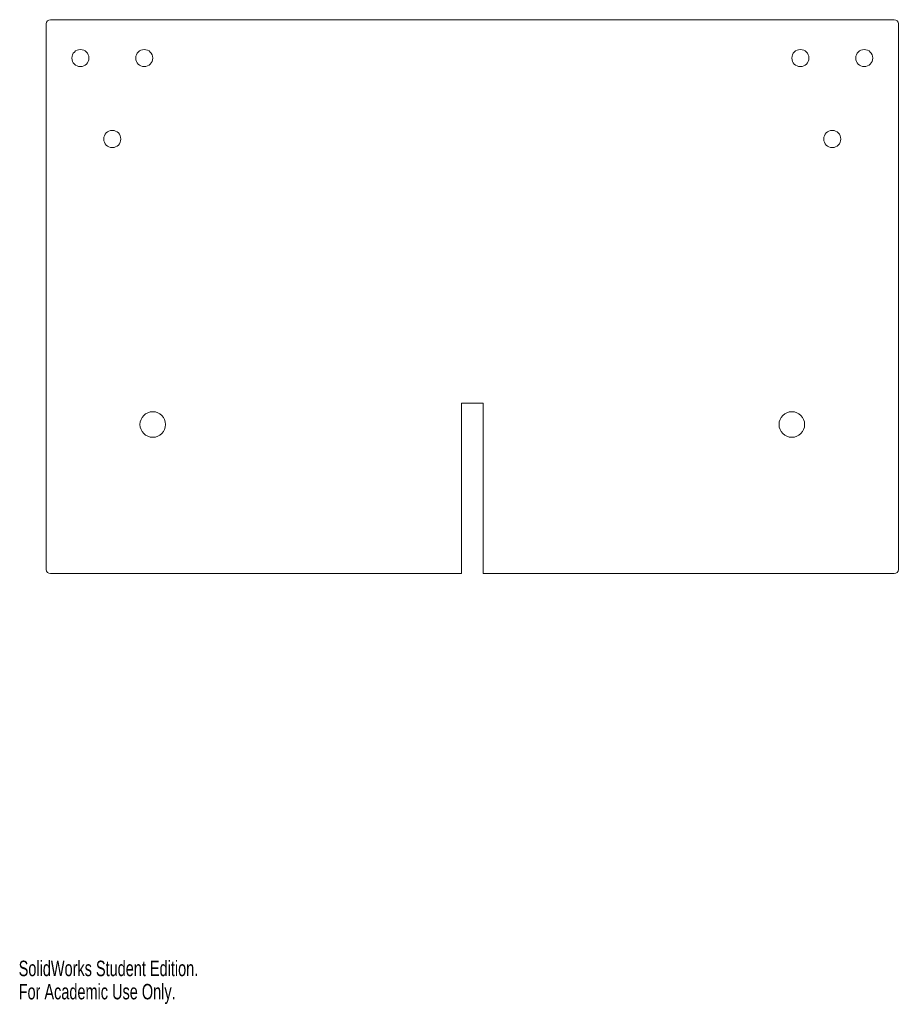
# Model space of a CAD drawing. Header units: millimetres. Extents: x 0 to 206, y 0 to 231.
import ezdxf

# ---------------------------------------------------------------- set-up
doc = ezdxf.new("R2010")
doc.units = ezdxf.units.MM
doc.styles.add('SLDTEXTSTYLE0', font='TXT', dxfattribs={"width": 0.7})

msp = doc.modelspace()

# ---------------------------------------------------------------- linework, layer by layer
at = {"color": 7, "linetype": 'Continuous', "lineweight": 15}
for p, q in [((6.49, 229.95), (6.49, 101.95)), ((205.49, 230.95), (7.49, 230.95)), ((206.49, 101.95), (206.49, 229.95)), ((103.94, 140.95), (109.03, 140.95)), ((103.94, 100.95), (103.94, 140.95)), ((109.03, 140.95), (109.03, 100.95)), ((7.49, 100.95), (103.94, 100.95)), ((109.03, 100.95), (205.49, 100.95))]:
    msp.add_line(p, q, dxfattribs=at)
for centre, radius in [((14.48, 221.95), 2), ((29.48, 221.95), 2), ((183.49, 221.95), 2), ((198.49, 221.95), 2), ((21.98, 202.95), 2), ((190.99, 202.95), 2), ((31.48, 135.95), 3), ((181.49, 135.95), 3)]:
    msp.add_circle(centre, radius, dxfattribs=at)
for centre, start, end in [((7.49, 229.95), 90, 180), ((205.49, 229.95), 0, 90), ((7.49, 101.95), 180, 270), ((205.49, 101.95), 270, 0)]:
    msp.add_arc(centre, 1, start, end, dxfattribs=at)

# ---------------------------------------------------------------- texts
at = {"color": 7, "linetype": 'Continuous', "char_height": 3.633, "attachment_point": 1, "style": 'SLDTEXTSTYLE0'}
for s, insert in [('SolidWorks Student Edition.', (0, 10.13)), ('For Academic Use Only.', (0, 4.68))]:
    msp.add_mtext(s, dxfattribs=dict(at, insert=insert))

doc.saveas('drawing.dxf')
